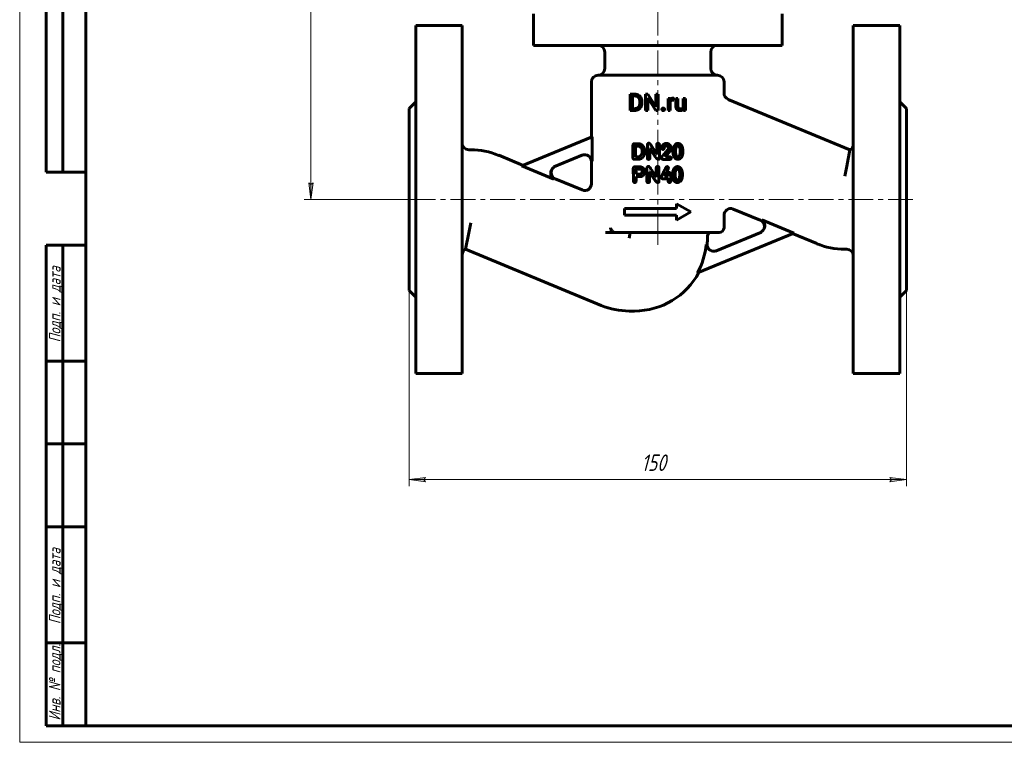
# Model space of a CAD drawing. Header units: millimetres. Extents: x 0 to 594, y 0 to 420.
# Tile 1 of 4: x 0 to 297, y 0 to 218. Entities that reach past the tile are written whole.
import ezdxf

# ---------------------------------------------------------------- set-up
doc = ezdxf.new("R2010")
doc.units = ezdxf.units.MM
for name, pattern in [('K5LT-1', [0]), ('K5LT_AXLED', [12, 7.5, -1.5, 1.5, -1.5]), ('K5LT_BASIC', [0]), ('K5LT_THIN', [0])]:
    doc.linetypes.add(name, pattern=pattern)
doc.layers.add('Системный слой', color=7, linetype='Continuous')
doc.layers.add('Системный слой (1)', color=251, linetype='Continuous', true_color=0x6c6c6c)
doc.styles.add('KDIMTEXTSTYLE', font='txt', dxfattribs={"width": 0.96, "oblique": 15, "height": 5})
doc.styles.add('KTEXTSTYLE', font='txt', dxfattribs={"width": 0.96, "height": 5})
doc.dimstyles.new('KDIMSTYLE (1.00)', dxfattribs={"dimtxt": 5, "dimasz": 1, "dimexe": 2, "dimexo": 0, "dimgap": 1, "dimtad": 1, "dimtxsty": 'KDIMTEXTSTYLE', "dimsah": 1, "dimcen": 0, "dimdle": 1, "dimadec": 0, "dimazin": 0, "dimtfac": 0.667, "dimtmove": 0, "dimatfit": 3, "dimfxl": 1, "dimtvp": 1, "dimtolj": 1, "dimtzin": 0, "dimarcsym": 0})

# ---------------------------------------------------------------- blocks, each defined once
blk = doc.blocks.new('U4')
at = {"layer": 'Системный слой (1)', "color": 143, "linetype": 'K5LT_BASIC', "lineweight": 60, "true_color": 0x33acca}
for p, q in [((212.45, 195.83), (212.45, 199.26)), ((212.45, 155.26), (212.45, 159.03))]:
    blk.add_line(p, q, dxfattribs=at)
blk = doc.blocks.new('U5')
at = {"layer": 'Системный слой (1)', "color": 143, "linetype": 'K5LT_BASIC', "lineweight": 60, "true_color": 0x33acca}
for p, q in [((172.45, 182.59), (172.45, 199.26)), ((172.45, 168.49), (172.45, 175.26))]:
    blk.add_line(p, q, dxfattribs=at)
blk = doc.blocks.new('U9')
at = {"layer": 'Системный слой (1)', "color": 143, "linetype": 'K5LT_BASIC', "lineweight": 60, "true_color": 0x33acca}
for start, end in [(355.2935, 0), (270, 332.0121)]:
    blk.add_arc((185.45, 152.12), 22, start, end, dxfattribs=at)
blk = doc.blocks.new('U10')
at = {"layer": 'Системный слой (1)', "color": 143, "linetype": 'K5LT_BASIC', "lineweight": 60, "true_color": 0x33acca}
for p, q in [((144.48, 177.09), (151.83, 174.04)), ((161.51, 170.03), (169.69, 166.64))]:
    blk.add_line(p, q, dxfattribs=at)
blk = doc.blocks.new('U11')
at = {"layer": 'Системный слой (1)', "color": 143, "linetype": 'K5LT_BASIC', "lineweight": 60, "true_color": 0x33acca}
for p, q in [((223.39, 157.49), (215.22, 160.88)), ((240.43, 150.44), (233.08, 153.48))]:
    blk.add_line(p, q, dxfattribs=at)
blk = doc.blocks.new('D0')
at = {"layer": 'Системный слой (1)'}
for points in [[(117.45, 79.26), (122.45, 79.92), (121.95, 79.26), (122.45, 78.6)], [(267.45, 79.26), (262.45, 79.92), (262.95, 79.26), (262.45, 78.6)]]:
    blk.add_hatch(color=7, dxfattribs=at).paths.add_polyline_path(points)
at = {"layer": 'Системный слой (1)', "color": 7, "linetype": 'K5LT_THIN', "lineweight": 18, "true_color": 0xffffff}
for p, q in [((117.45, 136.26), (117.45, 77.26)), ((267.45, 136.26), (267.45, 77.26)), ((117.45, 79.26), (122.45, 79.92)), ((122.45, 78.6), (117.45, 79.26)), ((122.45, 79.92), (121.95, 79.26)), ((121.95, 79.26), (122.45, 78.6)), ((262.95, 79.26), (262.45, 79.92)), ((262.45, 79.92), (267.45, 79.26)), ((267.45, 79.26), (262.45, 78.6)), ((262.45, 78.6), (262.95, 79.26))]:
    blk.add_line(p, q, dxfattribs=at)
blk.add_wipeout([(187.51, 80.26), (187.51, 87.64), (197, 87.64), (197, 80.26)]).dxf.layer = 'Системный слой (1)'
blk.add_line((117.45, 79.26), (267.45, 79.26), dxfattribs=at)
at = {"layer": 'Системный слой (1)', "color": 7, "insert": (187.51, 86.85), "char_height": 5, "attachment_point": 1, "style": 'KTEXTSTYLE'}
blk.add_mtext('\\fArial|b0|c204|p34;\\H5.0;\\W1.000;\\Q15;\\fGOST Type AU|b0|i0|c204|p34;\\Q15;\\W0.960;150', dxfattribs=at)
blk = doc.blocks.new('KDIMARROW_01')
at = {"layer": 'Системный слой'}
blk.add_hatch(color=0, dxfattribs=at).paths.add_polyline_path([(0, 0), (-5, 0.66), (-4.5, 0), (-5, -0.66)])
at = {"layer": 'Системный слой', "color": 0, "linetype": 'K5LT_THIN', "lineweight": 18}
for p, q in [((-4.5, 0), (-5, 0.66)), ((-5, 0.66), (0, 0)), ((0, 0), (-5, -0.66)), ((-5, -0.66), (-4.5, 0))]:
    blk.add_line(p, q, dxfattribs=at)
at = {"layer": 'Системный слой (1)', "color": 0, "linetype": 'K5LT_THIN', "lineweight": 18}
blk.add_line((434.87, 163.76), (433.87, 163.76), dxfattribs=at)
blk = doc.blocks.new('D1')
at = {"layer": 'Системный слой (1)'}
for points in [[(88.49, 358.76), (87.83, 363.76), (87.18, 358.76), (87.83, 359.26)], [(87.83, 163.76), (88.49, 168.76), (87.83, 168.26), (87.18, 168.76)]]:
    blk.add_hatch(color=7, dxfattribs=at).paths.add_polyline_path(points)
at = {"layer": 'Системный слой (1)', "color": 7, "linetype": 'K5LT_THIN', "lineweight": 18, "true_color": 0xffffff}
for p, q in [((136.33, 363.76), (85.83, 363.76)), ((87.18, 358.76), (87.83, 363.76)), ((87.83, 363.76), (88.49, 358.76)), ((87.83, 359.26), (87.18, 358.76)), ((88.49, 358.76), (87.83, 359.26)), ((87.83, 163.76), (87.18, 168.76)), ((87.18, 168.76), (87.83, 168.26)), ((87.83, 168.26), (88.49, 168.76)), ((88.49, 168.76), (87.83, 163.76)), ((117.45, 163.76), (85.83, 163.76))]:
    blk.add_line(p, q, dxfattribs=at)
blk.add_wipeout([(86.83, 258.09), (79.45, 258.09), (79.45, 268.98), (86.83, 268.98)]).dxf.layer = 'Системный слой (1)'
blk.add_line((87.83, 363.76), (87.83, 163.76), dxfattribs=at)
at = {"layer": 'Системный слой (1)', "color": 7, "insert": (80.25, 258.09), "char_height": 5, "attachment_point": 1, "rotation": 90, "style": 'KTEXTSTYLE'}
blk.add_mtext('\\fArial|b0|c204|p34;\\H5.0;\\W1.000;\\Q15;\\fGOST Type AU|b0|i0|c204|p34;\\Q15;\\W0.960;200', dxfattribs=at)
blk = doc.blocks.new('U33')
at = {"color": 7, "linetype": 'K5LT_THIN', "lineweight": 18, "true_color": 0xffffff}
for p, q in [((0, 0), (0, 420)), ((594, 0), (0, 0))]:
    blk.add_line(p, q, dxfattribs=at)
at = {"color": 143, "linetype": 'K5LT_BASIC', "lineweight": 60, "true_color": 0x33acca}
for p, q in [((20, 5), (20, 415)), ((8, 172), (8, 292)), ((13, 172), (13, 292)), ((20, 172), (8, 172)), ((8, 5), (8, 150)), ((20, 150), (8, 150)), ((13, 5), (13, 150)), ((20, 115), (8, 115)), ((20, 90), (8, 90)), ((20, 65), (8, 65)), ((20, 30), (8, 30)), ((20, 5), (8, 5)), ((589, 5), (20, 5))]:
    blk.add_line(p, q, dxfattribs=at)
at = {"color": 7, "char_height": 3.5, "attachment_point": 1, "rotation": 90, "style": 'KTEXTSTYLE'}
for s, insert in [('\\fArial|b0|c204|p34;\\H5.0;\\W1.000;\\Q15;\\fGOST Type AU|b0|i0|c204|p34;\\Q15;\\W0.960;\\H3.50;Подп. и дата', (8.82, 120.66)), ('\\fArial|b0|c204|p34;\\H5.0;\\W1.000;\\Q15;\\fGOST Type AU|b0|i0|c204|p34;\\Q15;\\W0.960;\\H3.50;Подп. и дата', (8.82, 35.66)), ('\\fArial|b0|c204|p34;\\H5.0;\\W1.000;\\Q15;\\fGOST Type AU|b0|i0|c204|p34;\\Q15;\\W0.960;\\H3.50;Инв. № подл.', (8.82, 6.57))]:
    blk.add_mtext(s, dxfattribs=dict(at, insert=insert))

msp = doc.modelspace()

# ---------------------------------------------------------------- linework, layer by layer
at = {"layer": 'Системный слой (1)', "color": 30, "linetype": 'K5LT_AXLED', "lineweight": 18, "true_color": 0xff8000}
for p, q in [((192.453, 153.26), (192.453, 232.26)), ((269.453, 163.76), (115.453, 163.76)), ((269.453, 163.76), (249.453, 163.76)), ((192.453, 150.121), (192.453, 155.76))]:
    msp.add_line(p, q, dxfattribs=at)
at = {"layer": 'Системный слой (1)', "color": 143, "linetype": 'K5LT_BASIC', "lineweight": 60, "true_color": 0x33acca}
for p, q in [((154.953, 210.26), (154.953, 219.76)), ((229.953, 210.26), (229.953, 219.76)), ((119.453, 216.26), (133.453, 216.26)), ((119.453, 216.26), (119.453, 111.26)), ((133.453, 216.26), (133.453, 111.26)), ((265.453, 216.26), (251.453, 216.26)), ((251.453, 216.26), (251.453, 111.26)), ((265.453, 216.26), (265.453, 111.26)), ((154.953, 210.26), (229.953, 210.26)), ((176.453, 203.26), (176.453, 208.26)), ((208.453, 203.26), (208.453, 208.26)), ((174.453, 201.26), (210.453, 201.26)), ((117.453, 191.26), (119.453, 193.26)), ((184.157, 195.526), (185.541, 195.526)), ((184.157, 190.635), (184.157, 195.526)), ((184.806, 191.163), (184.806, 194.995)), ((184.806, 194.995), (185.541, 194.995)), ((187.056, 192.933), (187.056, 193.232)), ((187.698, 192.933), (187.698, 193.225)), ((188.787, 190.635), (188.787, 195.526)), ((188.787, 195.526), (189.436, 195.526)), ((189.436, 195.526), (191.908, 191.744)), ((189.436, 190.635), (189.436, 194.408)), ((189.436, 194.408), (191.898, 190.635)), ((191.908, 191.744), (191.908, 195.526)), ((191.908, 195.526), (192.55, 195.526)), ((192.55, 190.635), (192.55, 195.526)), ((195.573, 190.635), (195.573, 194.27)), ((195.573, 194.27), (196.177, 194.27)), ((196.177, 194.27), (196.189, 193.854)), ((196.194, 190.635), (196.194, 193.217)), ((197.326, 193.712), (197.329, 194.29)), ((197.94, 191.925), (197.94, 194.27)), ((197.94, 194.27), (198.562, 194.27)), ((198.562, 191.919), (198.562, 194.27)), ((200.178, 194.27), (200.802, 194.27)), ((200.178, 191.625), (200.178, 194.27)), ((200.802, 190.635), (200.802, 194.27)), ((250.437, 178.76), (213.688, 193.982)), ((267.453, 191.26), (265.453, 193.26)), ((117.453, 191.26), (117.453, 136.26)), ((184.157, 190.635), (184.806, 190.635)), ((184.806, 191.163), (185.481, 191.163)), ((184.806, 190.635), (185.481, 190.635)), ((188.787, 190.635), (189.436, 190.635)), ((191.898, 190.635), (192.55, 190.635)), ((195.573, 190.635), (196.194, 190.635)), ((200.195, 190.995), (200.208, 190.635)), ((200.208, 190.635), (200.802, 190.635)), ((267.453, 191.26), (267.453, 136.26)), ((151.429, 173.879), (172.679, 182.681)), ((172.679, 175.368), (172.679, 182.681)), ((135.453, 178.76), (136.061, 178.76)), ((184.991, 176.277), (184.991, 180.157)), ((185.357, 180.597), (185.474, 180.604)), ((185.474, 180.604), (186.593, 180.604)), ((185.763, 176.65), (185.773, 179.821)), ((185.81, 179.858), (186.539, 179.858)), ((187.752, 178.179), (187.752, 178.404)), ((189.343, 176.22), (189.343, 180.281)), ((190.125, 179.122), (190.162, 179.122)), ((190.125, 176.22), (190.125, 179.122)), ((192.141, 177.5), (192.141, 180.261)), ((192.944, 176.109), (192.944, 180.281)), ((194.36, 177.396), (195.586, 178.864)), ((195.065, 179.905), (195.196, 179.905)), ((195.7, 179.159), (195.7, 179.2)), ((196.459, 179.552), (196.496, 179.253)), ((197.823, 178.205), (197.84, 178.585)), ((200.053, 178.296), (200.053, 178.313)), ((249.453, 173.815), (250.437, 178.76)), ((169.893, 177.198), (161.164, 173.582)), ((185.417, 175.884), (186.445, 175.884)), ((185.763, 176.65), (185.8, 176.63)), ((185.8, 176.63), (186.539, 176.63)), ((192.104, 177.5), (192.141, 177.5)), ((192.517, 175.891), (192.645, 175.891)), ((193.581, 176.301), (193.581, 176.338)), ((194.118, 175.864), (196.053, 175.864)), ((194.79, 176.707), (195.68, 177.806)), ((194.79, 176.664), (194.79, 176.707)), ((194.79, 176.664), (196.053, 176.664)), ((196.533, 176.207), (196.533, 176.264)), ((198.475, 176.68), (198.639, 176.68)), ((151.429, 173.879), (161.079, 169.882)), ((185.096, 173.218), (185.113, 169.58)), ((185.523, 173.654), (186.53, 173.654)), ((185.932, 172.882), (187.276, 172.882)), ((189.21, 169.22), (189.21, 173.281)), ((192.008, 170.5), (192.008, 173.261)), ((192.811, 169.109), (192.811, 173.281)), ((248.846, 170.76), (249.453, 173.815)), ((185.916, 171.481), (185.953, 171.444)), ((185.916, 170.678), (187.481, 170.678)), ((185.916, 169.338), (185.916, 170.678)), ((185.953, 171.444), (186.977, 171.444)), ((189.993, 172.122), (190.03, 172.122)), ((189.993, 169.22), (189.993, 172.122)), ((191.972, 170.5), (192.008, 170.5)), ((193.999, 169.983), (195.568, 169.983)), ((194.527, 170.765), (194.527, 170.839)), ((194.527, 170.765), (195.602, 170.765)), ((195.602, 170.765), (195.602, 171.313)), ((195.602, 169.224), (195.602, 169.946)), ((196.388, 169.244), (196.388, 171.511)), ((197.691, 171.205), (197.708, 171.585)), ((198.342, 169.68), (198.507, 169.68)), ((199.921, 171.296), (199.921, 171.313)), ((192.385, 168.891), (192.512, 168.891)), ((182.453, 159.005), (182.453, 161.005)), ((182.453, 161.005), (198.123, 161.005)), ((198.123, 162.505), (202.453, 160.005)), ((198.123, 161.005), (198.123, 162.505)), ((182.453, 159.005), (198.123, 159.005)), ((198.123, 157.505), (202.453, 160.005)), ((198.123, 157.505), (198.123, 159.005)), ((233.477, 153.642), (223.827, 157.639)), ((136.061, 156.76), (135.453, 153.706)), ((135.453, 153.706), (134.469, 148.76)), ((178.639, 153.76), (176.728, 153.76)), ((179.671, 153.76), (178.639, 153.76)), ((179.671, 153.76), (210.953, 153.76)), ((184.172, 153.76), (183.846, 152.121)), ((233.477, 153.642), (204.436, 141.612)), ((207.453, 152.121), (207.453, 152.76)), ((209.86, 148.189), (223.742, 153.939)), ((134.469, 148.76), (175.427, 131.795)), ((249.453, 148.76), (248.846, 148.76)), ((117.453, 136.26), (119.453, 134.26)), ((267.453, 136.26), (265.453, 134.26)), ((183.846, 130.121), (185.453, 130.121)), ((119.453, 111.26), (133.453, 111.26)), ((265.453, 111.26), (251.453, 111.26))]:
    msp.add_line(p, q, dxfattribs=at)
for centre, radius, start, end in [((174.453, 208.26), 2, 0, 90), ((210.453, 208.26), 2, 90, 180), ((174.453, 203.26), 2, 270, 0), ((210.453, 203.26), 2, 180, 270), ((174.453, 199.26), 2, 90, 180), ((210.453, 199.26), 2, 0, 90), ((214.453, 195.83), 2, 180, 247.5), ((135.453, 180.76), 2, 180, 270), ((136.061, 156.76), 22, 67.5, 90), ((249.453, 180.502), 2, 299.46177, 0), ((170.453, 175.265), 2, 0, 112.5), ((162.278, 171.878), 2, 112.50042, 247.5), ((170.453, 168.492), 2, 247.5, 0), ((214.453, 159.029), 2, 67.5, 180), ((222.628, 155.642), 2, 292.50042, 67.5), ((345.897, 206.087), 175.253, 196.85905, 197.37218), ((210.953, 155.26), 1.5, 270, 0), ((208.453, 152.76), 1, 90, 180), ((135.453, 147.019), 2, 119.46177, 180), ((185.453, 152.121), 21.697, 331.03149, 354.86502), ((209.372, 150.152), 2, 175.29349, 292.5), ((248.846, 170.76), 22, 247.5, 270), ((249.453, 146.76), 2, 0, 90), ((183.846, 152.121), 22, 247.5, 270)]:
    msp.add_arc(centre, radius, start, end, dxfattribs=at)
for points in [[(187.698, 193.225), (187.698, 193.756), (187.389, 194.606), (186.814, 195.207), (186.022, 195.526), (185.541, 195.526)], [(187.056, 193.232), (187.056, 193.652), (186.855, 194.307), (186.465, 194.76), (185.904, 194.995), (185.541, 194.995)], [(196.644, 193.672), (196.809, 193.739), (197.024, 193.739)], [(197.024, 193.739), (197.111, 193.739), (197.249, 193.729), (197.326, 193.712)], [(197.329, 194.29), (197.296, 194.307), (197.121, 194.337), (197.054, 194.337)], [(185.481, 191.163), (186.005, 191.163), (186.703, 191.603), (187.056, 192.399), (187.056, 192.933)], [(185.481, 190.635), (185.991, 190.635), (186.808, 190.954), (187.389, 191.552), (187.698, 192.402), (187.698, 192.933)], [(193.83, 191.232), (193.731, 191.122), (193.731, 190.965)], [(193.731, 190.965), (193.731, 190.81), (193.83, 190.703)], [(194.117, 191.341), (193.929, 191.341), (193.83, 191.232)], [(193.83, 190.703), (193.929, 190.595), (194.117, 190.595)], [(194.404, 191.232), (194.305, 191.341), (194.117, 191.341)], [(194.117, 190.595), (194.305, 190.595), (194.404, 190.703)], [(194.503, 190.965), (194.503, 191.122), (194.404, 191.232)], [(194.404, 190.703), (194.503, 190.81), (194.503, 190.965)], [(197.94, 191.925), (197.94, 191.562), (198.026, 191.304)], [(198.026, 191.304), (198.112, 191.045), (198.27, 190.884)], [(198.27, 190.884), (198.427, 190.723), (198.647, 190.645)], [(198.617, 191.514), (198.562, 191.673), (198.562, 191.919)], [(198.768, 191.262), (198.673, 191.354), (198.617, 191.514)], [(198.647, 190.645), (198.867, 190.568), (199.133, 190.568)], [(199.23, 191.096), (199.103, 191.096), (198.864, 191.169), (198.768, 191.262)], [(199.133, 190.568), (199.522, 190.568), (199.795, 190.694)], [(199.858, 191.248), (199.627, 191.096), (199.23, 191.096)], [(199.795, 190.694), (200.036, 190.806), (200.195, 190.995)], [(200.178, 191.625), (200.074, 191.39), (199.858, 191.248)], [(185.357, 180.597), (185.051, 180.584), (184.991, 180.157)], [(185.81, 179.858), (185.773, 179.851), (185.773, 179.821)], [(186.818, 179.821), (186.643, 179.858), (186.539, 179.858)], [(188.329, 179.391), (187.627, 180.604), (186.593, 180.604)], [(187.752, 178.404), (187.752, 179.448), (186.818, 179.821)], [(188.571, 178.179), (188.571, 178.918), (188.329, 179.391)], [(189.79, 180.745), (189.423, 180.745), (189.343, 180.281)], [(190.445, 180.073), (190.125, 180.745), (189.79, 180.745)], [(190.162, 179.122), (190.616, 178.357), (191.711, 176.738)], [(192.104, 177.5), (191.204, 178.924), (190.445, 180.073)], [(192.588, 180.728), (192.141, 180.728), (192.141, 180.261)], [(192.944, 180.281), (192.944, 180.728), (192.588, 180.728)], [(194.585, 180.59), (193.655, 180.123), (193.655, 179.311)], [(193.655, 179.311), (193.722, 178.864), (194.064, 178.864)], [(194.064, 178.864), (194.095, 178.884), (194.155, 178.884)], [(194.155, 178.884), (194.434, 178.981), (194.434, 179.384)], [(194.434, 179.384), (194.612, 179.905), (195.065, 179.905)], [(195.065, 180.684), (194.871, 180.684), (194.585, 180.59)], [(196.459, 179.552), (196.04, 180.684), (195.065, 180.684)], [(195.196, 179.905), (195.7, 179.791), (195.7, 179.2)], [(195.7, 179.159), (195.7, 179.035), (195.586, 178.864)], [(195.68, 177.806), (196.496, 178.619), (196.496, 179.253)], [(197.348, 179.781), (197.044, 179.183), (197.024, 178.35)], [(197.024, 178.35), (197.024, 177.651), (197.222, 176.973)], [(198.004, 180.563), (197.652, 180.379), (197.348, 179.781)], [(197.823, 178.205), (197.897, 176.68), (198.475, 176.68)], [(198.512, 179.912), (197.941, 179.912), (197.84, 178.585)], [(198.495, 180.691), (198.186, 180.637), (198.004, 180.563)], [(199.872, 179.603), (199.385, 180.691), (198.495, 180.691)], [(199.237, 178.313), (199.237, 179.912), (198.512, 179.912)], [(198.891, 175.955), (200.053, 176.348), (200.053, 178.296)], [(199.2, 177.678), (199.237, 178.125), (199.237, 178.313)], [(200.053, 178.313), (200.053, 178.904), (199.872, 179.603)], [(184.991, 176.277), (185.007, 175.935), (185.417, 175.884)], [(186.445, 175.884), (186.744, 175.884), (187.265, 176.036)], [(186.539, 176.63), (187.117, 176.63), (187.564, 177.322)], [(187.265, 176.036), (188.571, 176.721), (188.571, 178.179)], [(187.564, 177.322), (187.752, 177.665), (187.752, 178.179)], [(189.343, 176.22), (189.343, 175.878), (189.716, 175.878)], [(189.716, 175.878), (190.125, 175.878), (190.125, 176.22)], [(191.711, 176.738), (192.255, 175.891), (192.517, 175.891)], [(192.645, 175.891), (192.944, 175.891), (192.944, 176.109)], [(194.36, 177.396), (193.581, 176.58), (193.581, 176.338)], [(193.581, 176.301), (193.601, 175.938), (194.118, 175.864)], [(196.533, 176.264), (196.533, 176.607), (196.053, 176.664)], [(196.053, 175.864), (196.463, 175.854), (196.533, 176.207)], [(197.222, 176.973), (197.655, 175.901), (198.495, 175.901)], [(198.495, 175.901), (198.73, 175.901), (198.891, 175.955)], [(198.639, 176.68), (199.032, 176.68), (199.2, 177.678)], [(185.523, 173.654), (185.19, 173.654), (185.096, 173.218)], [(185.932, 172.882), (185.895, 172.875), (185.895, 172.841)], [(185.895, 172.841), (185.916, 171.723), (185.916, 171.481)], [(188.195, 173.14), (187.787, 173.664), (186.53, 173.654)], [(187.78, 172.21), (187.78, 172.657), (187.276, 172.882)], [(188.562, 172.116), (188.603, 172.616), (188.195, 173.14)], [(189.657, 173.745), (189.291, 173.745), (189.21, 173.281)], [(190.312, 173.073), (189.993, 173.745), (189.657, 173.745)], [(191.972, 170.5), (191.071, 171.924), (190.312, 173.073)], [(192.455, 173.728), (192.008, 173.728), (192.008, 173.261)], [(192.811, 173.281), (192.811, 173.728), (192.455, 173.728)], [(194.947, 173.409), (193.489, 170.594), (193.489, 170.456)], [(194.527, 170.839), (195.696, 173.191), (195.696, 173.244)], [(195.293, 173.681), (194.947, 173.57), (194.947, 173.409)], [(195.696, 173.244), (195.652, 173.681), (195.293, 173.681)], [(197.216, 172.781), (196.912, 172.183), (196.891, 171.35)], [(197.872, 173.563), (197.52, 173.379), (197.216, 172.781)], [(198.379, 172.912), (197.808, 172.912), (197.708, 171.585)], [(198.363, 173.691), (198.054, 173.637), (197.872, 173.563)], [(199.74, 172.603), (199.253, 173.691), (198.363, 173.691)], [(199.105, 171.313), (199.105, 172.912), (198.379, 172.912)], [(199.921, 171.313), (199.921, 171.904), (199.74, 172.603)], [(185.113, 169.58), (185.113, 168.871), (185.523, 168.871)], [(185.523, 168.871), (185.872, 168.871), (185.916, 169.338)], [(186.977, 171.444), (187.78, 171.444), (187.78, 172.21)], [(187.481, 170.678), (188.562, 171.148), (188.562, 172.116)], [(190.03, 172.122), (190.483, 171.357), (191.579, 169.738)], [(191.579, 169.738), (192.123, 168.891), (192.385, 168.891)], [(193.489, 170.456), (193.489, 170.057), (193.999, 169.983)], [(195.568, 169.983), (195.602, 169.983), (195.602, 169.946)], [(196.005, 171.894), (195.602, 171.894), (195.602, 171.313)], [(196.388, 171.511), (196.388, 171.803), (196.005, 171.894)], [(196.891, 171.35), (196.891, 170.651), (197.09, 169.973)], [(197.09, 169.973), (197.523, 168.901), (198.363, 168.901)], [(197.691, 171.205), (197.765, 169.68), (198.342, 169.68)], [(198.507, 169.68), (198.9, 169.68), (199.068, 170.678)], [(198.759, 168.955), (199.921, 169.348), (199.921, 171.296)], [(199.068, 170.678), (199.105, 171.125), (199.105, 171.313)], [(189.21, 169.22), (189.21, 168.878), (189.583, 168.878)], [(189.583, 168.878), (189.993, 168.878), (189.993, 169.22)], [(192.512, 168.891), (192.811, 168.891), (192.811, 169.109)], [(195.602, 169.224), (195.622, 168.942), (196.008, 168.888)], [(196.008, 168.888), (196.388, 168.915), (196.388, 169.244)], [(198.363, 168.901), (198.598, 168.901), (198.759, 168.955)]]:
    msp.add_open_spline(points, degree=2, dxfattribs=at)
for points, degree, knots in [([(197.054, 194.337), (196.758, 194.337), (196.332, 194.085), (196.192, 193.858), (196.189, 193.854)], 2, [0, 0, 0, 1.4876313, 2.9752626, 3, 3, 3]), ([(196.194, 193.217), (196.258, 193.37), (196.48, 193.605), (196.644, 193.672)], 2, [0, 0, 0, 0.9676076, 2, 2, 2]), ([(178.177, 155.26), (178.212, 155.145), (178.292, 154.936), (178.425, 154.689), (178.549, 154.5), (178.678, 154.331), (178.84, 154.158), (179.018, 154.008), (179.184, 153.901), (179.322, 153.834), (179.447, 153.791), (179.56, 153.766), (179.636, 153.76), (179.671, 153.76)], 3, [0, 0, 0, 0, 2.1513586, 3.8719939, 4.7919317, 6.0152544, 7.5266827, 8.9766518, 10.2729081, 11.3470479, 12.1387234, 13.137019, 14, 14, 14, 14])]:
    msp.add_open_spline(points, degree=degree, knots=knots, dxfattribs=at)
at = {"layer": 'Системный слой (1)', "color": 7, "linetype": 'K5LT-1'}
for points, knots in [([(169.893, 177.198), (169.927, 177.211), (169.995, 177.238), (170.134, 177.283), (170.312, 177.325), (170.468, 177.344), (170.633, 177.355), (170.733, 177.354), (170.906, 177.342), (171.004, 177.328), (171.099, 177.309), (171.128, 177.302), (171.184, 177.289), (171.296, 177.258), (171.432, 177.21), (171.573, 177.146), (171.672, 177.092), (171.788, 177.022), (171.918, 176.931), (172.07, 176.8), (172.207, 176.655), (172.327, 176.5), (172.42, 176.352), (172.498, 176.2), (172.562, 176.046), (172.61, 175.893), (172.641, 175.76), (172.661, 175.647), (172.672, 175.545), (172.678, 175.452), (172.679, 175.396), (172.679, 175.368)], [0, 0, 0, 0, 0.4449723, 0.8899447, 1.7798893, 2.669834, 2.8074766, 3.7881644, 3.8901542, 4.9279665, 4.9814063, 5.0825609, 5.2848703, 5.6894891, 6.4980999, 7.0377862, 7.5774725, 7.870542, 8.6880946, 9.5056471, 10.3223078, 11.1163179, 11.8942676, 12.4378019, 13.2069387, 13.9209609, 14.3968578, 14.8727547, 15.3123519, 15.6561759, 16, 16, 16, 16]), ([(161.164, 173.582), (161.133, 173.569), (161.071, 173.542), (160.978, 173.495), (160.885, 173.443), (160.763, 173.365), (160.625, 173.262), (160.48, 173.131), (160.366, 173.008), (160.262, 172.877), (160.166, 172.737), (160.081, 172.583), (160.016, 172.44), (159.967, 172.309), (159.93, 172.185), (159.899, 172.05), (159.877, 171.912), (159.863, 171.732), (159.866, 171.523), (159.893, 171.334), (159.93, 171.177), (159.97, 171.04), (160.031, 170.887), (160.101, 170.75), (160.169, 170.636), (160.239, 170.534), (160.327, 170.423), (160.435, 170.305), (160.552, 170.2), (160.674, 170.105), (160.803, 170.019), (160.944, 169.942), (161.038, 169.899), (161.079, 169.882)], [0, 0, 0, 0, 0.4053288, 0.8106576, 1.2486803, 1.6867031, 2.5552712, 3.3177244, 4.0309497, 4.5750868, 5.3200155, 6.0649443, 6.6875506, 7.2143112, 7.7410719, 8.2438269, 8.8763957, 9.4225335, 10.4115003, 11.3872151, 11.7077375, 12.3487821, 13.098384, 13.6912308, 14.1918885, 14.6917185, 15.1727655, 15.9027494, 16.6055263, 17.0685947, 17.7602232, 18.4617224, 19, 19, 19, 19]), ([(223.742, 153.939), (223.773, 153.952), (223.835, 153.979), (223.928, 154.026), (224.021, 154.078), (224.144, 154.156), (224.282, 154.259), (224.426, 154.39), (224.541, 154.513), (224.645, 154.643), (224.74, 154.784), (224.825, 154.937), (224.891, 155.081), (224.939, 155.212), (224.976, 155.336), (225.007, 155.471), (225.029, 155.609), (225.044, 155.789), (225.04, 155.998), (225.013, 156.187), (224.977, 156.344), (224.936, 156.481), (224.875, 156.634), (224.806, 156.771), (224.738, 156.885), (224.668, 156.986), (224.579, 157.098), (224.471, 157.215), (224.354, 157.321), (224.232, 157.416), (224.104, 157.502), (223.962, 157.579), (223.868, 157.622), (223.827, 157.639)], [0, 0, 0, 0, 0.4053288, 0.8106576, 1.2486803, 1.6867031, 2.5552712, 3.3177244, 4.0309497, 4.5750868, 5.3200155, 6.0649443, 6.6875506, 7.2143112, 7.7410719, 8.2438269, 8.8763957, 9.4225335, 10.4115003, 11.3872151, 11.7077375, 12.3487821, 13.098384, 13.6912308, 14.1918885, 14.6917185, 15.1727655, 15.9027494, 16.6055263, 17.0685947, 17.7602232, 18.4617224, 19, 19, 19, 19]), ([(209.86, 148.189), (209.827, 148.175), (209.76, 148.149), (209.623, 148.105), (209.448, 148.062), (209.293, 148.042), (209.131, 148.03), (209.031, 148.029), (208.935, 148.034), (208.904, 148.036), (208.855, 148.04), (208.761, 148.051), (208.659, 148.069), (208.543, 148.096), (208.437, 148.126), (208.313, 148.17), (208.191, 148.222), (208.091, 148.273), (207.974, 148.341), (207.843, 148.429), (207.688, 148.557), (207.547, 148.7), (207.423, 148.854), (207.328, 149.001), (207.256, 149.134), (207.204, 149.25), (207.16, 149.366), (207.124, 149.481), (207.096, 149.597), (207.076, 149.711), (207.058, 149.859), (207.053, 149.992), (207.058, 150.111), (207.061, 150.156), (207.063, 150.179)], [0, 0, 0, 0, 0.445182, 0.8903639, 1.7807279, 2.6710918, 2.8136122, 3.7980532, 3.900617, 4.0066907, 4.1741309, 4.5090114, 5.1787722, 5.4575576, 5.9881876, 6.534419, 7.0806505, 7.6268819, 7.9236934, 8.7523967, 9.5811001, 10.4080966, 11.2276179, 12.025074, 12.5741519, 13.0933699, 13.5996603, 14.1055897, 14.5870251, 15.0765651, 15.5324945, 16.4335134, 16.7167567, 17, 17, 17, 17])]:
    msp.add_open_spline(points, degree=3, knots=knots, dxfattribs=at)

# ---------------------------------------------------------------- block references
at = {"layer": 'Системный слой (1)'}
for name in ['U5', 'U4', 'U10', 'U11', 'U9']:
    msp.add_blockref(name, (0, 0), dxfattribs=at)

# ---------------------------------------------------------------- next in the draw order: dimensions: what is measured, and where the dimension line sits
at = {"layer": 'Системный слой (1)', "color": 7}
dim = msp.add_linear_dim(base=(87.834, 363.76), p1=(117.453, 163.76), p2=(136.332, 363.76), angle=90, dimstyle='KDIMSTYLE (1.00)', override={"dimexo": 0, "dimpost": '\\fGOST Type AU|b0|c204|p34;\\H5.0;\\W0.960;\\Q15;<>', "dimblk1": 'KDIMARROW_01', "dimblk2": 'KDIMARROW_01', "dimse1": 0, "dimse2": 0, "dimclrt": 7, "dimtol": 1, "dimtp": 0, "dimtm": 0, "dimtdec": 5, "dimtolj": 1}, dxfattribs=at)
dim.commit()
dim.dimension.update_dxf_attribs({"geometry": 'D1', "text_midpoint": (87.834, 263.76), "dimtype": 160})
dim = msp.add_linear_dim(base=(117.453, 79.258), p1=(267.453, 136.26), p2=(117.453, 136.26), dimstyle='KDIMSTYLE (1.00)', override={"dimexo": 0, "dimpost": '\\fGOST Type AU|b0|c204|p34;\\H5.0;\\W0.960;\\Q15;<>', "dimblk1": 'KDIMARROW_01', "dimblk2": 'KDIMARROW_01', "dimse1": 0, "dimse2": 0, "dimclrt": 7, "dimtol": 1, "dimtp": 0, "dimtm": 0, "dimtdec": 5, "dimtolj": 1}, dxfattribs=at)
dim.commit()
dim.dimension.update_dxf_attribs({"geometry": 'D0', "text_midpoint": (192.453, 79.258), "dimtype": 160})

# ---------------------------------------------------------------- next in the draw order: block references
msp.add_blockref('U33', (0, 0))

doc.saveas('drawing.dxf')
